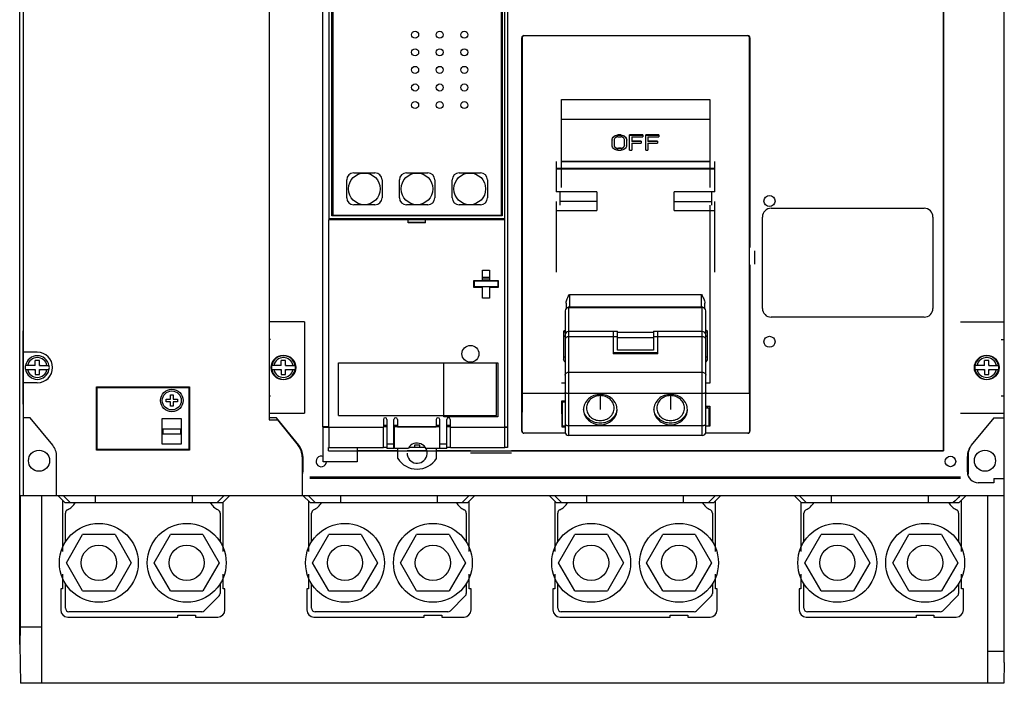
# Model space of a CAD drawing. Header units: millimetres. Extents: x 39 to 319, y 82 to 408.
# Tile 1 of 2: x 39 to 319, y 82 to 270. Entities that reach past the tile are written whole.
import ezdxf

# ---------------------------------------------------------------- set-up
doc = ezdxf.new("R2010")
doc.units = ezdxf.units.MM
doc.header["$LTSCALE"] = 32.137806
doc.layers.get('0').update_dxf_attribs({"linetype": 'CONTINUOUS'})
doc.layers.add('INTFCLR_60015', color=7, linetype='CONTINUOUS')

msp = doc.modelspace()

# ---------------------------------------------------------------- linework, layer by layer
at = {"color": 7, "linetype": 'Continuous'}
for p, q in [((318.83, 87.64), (318.83, 402.36)), ((38.83, 92.78), (38.83, 397.23)), ((301.49, 147.83), (301.49, 342.72)), ((301.55, 342.77), (301.55, 147.78)), ((109.73, 333.37), (109.73, 156.57)), ((39.93, 157.22), (39.93, 332.72)), ((125.03, 154.59), (125.03, 331.59)), ((176.83, 154.59), (176.83, 331.59)), ((126.83, 213.4), (126.83, 324.8)), ((177.56, 324.8), (177.56, 148.77)), ((127.63, 214.6), (127.63, 321.7)), ((127.83, 321.5), (127.83, 214.8)), ((175.83, 214.8), (175.83, 321.5)), ((176.03, 321.7), (176.03, 214.6)), ((181.61, 153.39), (181.61, 265.18)), ((181.69, 265.18), (181.61, 265.18)), ((181.69, 265.18), (181.69, 164.07)), ((182.21, 265.78), (182.21, 265.69)), ((182.21, 265.78), (245.9, 265.78)), ((245.9, 265.69), (182.21, 265.69)), ((245.9, 265.69), (245.9, 265.78)), ((246.5, 265.18), (246.41, 265.18)), ((246.41, 164.07), (246.41, 265.18)), ((246.5, 265.18), (246.5, 205.57)), ((192.95, 222.61), (192.95, 247.64)), ((192.95, 247.64), (235.12, 247.64)), ((235.12, 247.64), (235.12, 222.61)), ((192.95, 242.07), (235.12, 242.07)), ((207.27, 234.63), (207.27, 236.04)), ((207.9, 236.11), (207.9, 234.7)), ((209.77, 237.56), (208.94, 237.56)), ((208.94, 237.56), (208.94, 237.45)), ((209.77, 237.45), (208.94, 237.45)), ((208.94, 237.02), (209.77, 237.02)), ((209.77, 237.45), (209.77, 237.56)), ((210.82, 234.7), (210.82, 236.1)), ((211.44, 234.68), (211.44, 236.11)), ((216.02, 237.56), (212.27, 237.56)), ((212.27, 233.2), (212.27, 237.56)), ((216.02, 237.45), (212.27, 237.45)), ((212.89, 237.02), (216.02, 237.02)), ((212.89, 237.02), (212.89, 235.71)), ((215.6, 235.83), (212.89, 235.83)), ((215.6, 235.71), (212.89, 235.71)), ((212.89, 235.27), (215.6, 235.27)), ((212.89, 235.27), (212.89, 233.2)), ((215.6, 235.83), (215.6, 235.27)), ((216.02, 237.56), (216.02, 237.02)), ((220.6, 237.56), (216.85, 237.56)), ((216.85, 233.2), (216.85, 237.56)), ((220.6, 237.45), (216.85, 237.45)), ((217.47, 237.02), (220.6, 237.02)), ((217.47, 237.02), (217.47, 235.71)), ((220.18, 235.83), (217.47, 235.83)), ((220.18, 235.71), (217.47, 235.71)), ((217.47, 235.27), (220.18, 235.27)), ((217.47, 235.27), (217.47, 233.2)), ((220.18, 235.83), (220.18, 235.27)), ((220.6, 237.56), (220.6, 237.02)), ((208.94, 233.2), (209.77, 233.2)), ((209.91, 233.77), (209.08, 233.77)), ((209.08, 233.77), (209.08, 233.69)), ((209.91, 233.69), (209.08, 233.69)), ((209.91, 233.69), (209.91, 233.77)), ((211.44, 234.7), (211.44, 234.68)), ((212.27, 233.2), (212.89, 233.2)), ((216.85, 233.2), (217.47, 233.2)), ((191.36, 230.01), (191.36, 221.44)), ((235.12, 230.04), (192.95, 230.04)), ((192.95, 230.01), (235.12, 230.01)), ((236.51, 221.44), (236.51, 230.01)), ((191.36, 228.12), (236.51, 228.12)), ((191.36, 227.96), (236.51, 227.96)), ((131.81, 219.7), (131.81, 224.8)), ((133.81, 226.8), (139.86, 226.8)), ((141.86, 224.8), (141.86, 219.7)), ((146.81, 219.7), (146.81, 224.8)), ((148.81, 226.8), (154.86, 226.8)), ((156.86, 224.8), (156.86, 219.7)), ((161.81, 219.7), (161.81, 224.8)), ((163.81, 226.8), (169.86, 226.8)), ((171.86, 224.8), (171.86, 219.7)), ((202.94, 221.44), (191.36, 221.44)), ((192.54, 217.57), (192.54, 221.44)), ((202.94, 221.44), (202.94, 216.13)), ((236.51, 221.44), (224.94, 221.44)), ((224.94, 216.13), (224.94, 221.44)), ((235.53, 221.44), (235.53, 217.57)), ((191.36, 218.67), (191.36, 198.59)), ((202.94, 218.67), (192.54, 218.67)), ((224.94, 218.67), (235.53, 218.67)), ((236.51, 198.59), (236.51, 218.67)), ((139.86, 217.7), (133.81, 217.7)), ((154.86, 217.7), (148.81, 217.7)), ((169.86, 217.7), (163.81, 217.7)), ((191.36, 216.13), (202.94, 216.13)), ((224.94, 216.13), (236.51, 216.13)), ((235.12, 217.57), (235.12, 166.98)), ((252.55, 216.74), (296.05, 216.74)), ((126.76, 154.5), (126.76, 213.4)), ((149.26, 213.4), (126.76, 213.4)), ((176.83, 213.7), (126.83, 213.7)), ((176.03, 214.6), (127.63, 214.6)), ((127.83, 214.8), (175.83, 214.8)), ((149.25, 213.4), (149.25, 213.5)), ((149.25, 213.5), (154.25, 213.5)), ((149.26, 212.6), (149.26, 213.4)), ((154.25, 213.5), (154.25, 213.4)), ((176.76, 213.4), (154.26, 213.4)), ((154.26, 212.6), (154.26, 213.4)), ((176.76, 154.5), (176.76, 213.4)), ((250.05, 188.28), (250.05, 214.24)), ((298.55, 214.24), (298.55, 188.28)), ((154.25, 212.7), (149.25, 212.7)), ((154.26, 212.6), (149.26, 212.6)), ((176.76, 212.28), (176.83, 212.28)), ((176.76, 212.07), (176.83, 212.07)), ((247.9, 200.89), (247.9, 204.64)), ((170.41, 199.18), (172.41, 199.18)), ((170.41, 196.18), (170.41, 199.18)), ((172.41, 199.18), (172.41, 196.18)), ((246.5, 200.69), (246.5, 153.39)), ((167.96, 196.18), (170.41, 196.18)), ((167.96, 194.18), (167.96, 196.18)), ((167.98, 196.18), (167.98, 194.62)), ((168.18, 196.13), (174.78, 196.13)), ((168.18, 194.43), (168.18, 196.13)), ((172.41, 197.04), (170.41, 197.04)), ((172.41, 196.82), (170.41, 196.82)), ((172.41, 196.32), (170.41, 196.32)), ((172.41, 196.18), (174.86, 196.18)), ((174.78, 196.13), (174.78, 194.43)), ((174.86, 196.18), (174.86, 194.18)), ((170.41, 194.18), (167.96, 194.18)), ((174.86, 194.43), (167.98, 194.43)), ((170.41, 191.18), (170.41, 194.18)), ((174.86, 194.18), (172.41, 194.18)), ((172.41, 194.18), (172.41, 191.18)), ((176.83, 194.62), (176.76, 194.62)), ((176.83, 194.43), (176.76, 194.43)), ((172.41, 191.18), (170.41, 191.18)), ((195.19, 192.19), (232.69, 192.19)), ((195.19, 192.19), (195.19, 188.49)), ((232.69, 188.49), (232.69, 192.19)), ((194.19, 189.75), (194.19, 188.17)), ((194.94, 188.49), (232.94, 188.49)), ((194.94, 188.49), (194.94, 152.14)), ((232.69, 188.65), (195.19, 188.65)), ((232.94, 152.14), (232.94, 188.49)), ((233.69, 188.17), (233.69, 189.75)), ((193.94, 187.59), (193.94, 153.14)), ((233.94, 153.14), (233.94, 187.59)), ((296.05, 185.78), (252.55, 185.78)), ((39.83, 179.46), (39.93, 184.46)), ((119.83, 184.47), (109.73, 184.47)), ((119.83, 184.47), (119.83, 158.47)), ((306.33, 184.47), (318.83, 184.47)), ((39.83, 163.46), (39.83, 179.46)), ((39.93, 179.46), (39.83, 179.46)), ((110.15, 179.47), (109.73, 179.47)), ((193.44, 181.85), (193.44, 173.69)), ((207.59, 181.72), (194.94, 181.72)), ((207.59, 180.22), (194.94, 180.22)), ((207.59, 181.83), (208.83, 181.83)), ((207.59, 181.83), (207.59, 175.35)), ((208.83, 180.2), (207.59, 180.2)), ((208.83, 176.38), (208.83, 181.83)), ((208.83, 181.51), (219.04, 181.51)), ((219.04, 179.87), (208.83, 179.87)), ((219.04, 181.83), (220.29, 181.83)), ((219.04, 181.83), (219.04, 176.38)), ((220.29, 180.2), (219.04, 180.2)), ((220.29, 175.35), (220.29, 181.83)), ((232.94, 181.72), (220.29, 181.72)), ((232.94, 180.22), (220.29, 180.22)), ((234.44, 173.69), (234.44, 181.85)), ((317.95, 179.47), (318.83, 179.47)), ((43.83, 175.82), (39.93, 175.82)), ((220.29, 175.62), (207.59, 175.62)), ((220.29, 175.35), (207.59, 175.35)), ((219.04, 176.38), (208.83, 176.38)), ((43.23, 172.07), (40.45, 172.07)), ((40.45, 170.87), (43.23, 170.87)), ((43.23, 172.07), (43.23, 173.48)), ((44.43, 173.48), (43.23, 173.48)), ((43.23, 170.87), (43.23, 169.47)), ((44.43, 172.07), (44.43, 173.48)), ((44.43, 172.07), (47.21, 172.07)), ((44.43, 169.47), (44.43, 170.87)), ((44.43, 170.87), (47.21, 170.87)), ((113.23, 172.07), (110.45, 172.07)), ((110.45, 170.87), (113.23, 170.87)), ((114.43, 173.48), (113.23, 173.48)), ((113.23, 172.07), (113.23, 173.48)), ((113.23, 170.87), (113.23, 169.47)), ((114.43, 172.07), (114.43, 173.48)), ((114.43, 172.07), (117.21, 172.07)), ((114.43, 170.87), (117.21, 170.87)), ((114.43, 169.47), (114.43, 170.87)), ((129.46, 172.8), (174.76, 172.8)), ((129.46, 157.8), (129.46, 172.8)), ((159.46, 157.5), (159.46, 172.8)), ((174.46, 157.8), (174.46, 172.8)), ((174.76, 172.8), (174.76, 157.5)), ((313.23, 172.07), (310.45, 172.07)), ((310.45, 170.87), (313.23, 170.87)), ((314.43, 173.48), (313.23, 173.48)), ((313.23, 172.07), (313.23, 173.48)), ((313.23, 170.87), (313.23, 169.47)), ((314.43, 172.07), (314.43, 173.48)), ((314.43, 172.07), (317.21, 172.07)), ((314.43, 170.87), (317.21, 170.87)), ((314.43, 169.47), (314.43, 170.87)), ((43.23, 169.47), (44.43, 169.47)), ((113.23, 169.47), (114.43, 169.47)), ((194.94, 170.13), (232.94, 170.13)), ((313.23, 169.47), (314.43, 169.47)), ((43.83, 167.12), (39.93, 167.12)), ((60.68, 147.97), (60.68, 165.97)), ((60.68, 165.97), (87.08, 165.97)), ((60.68, 165.82), (86.88, 165.82)), ((60.78, 165.82), (60.78, 148.22)), ((84.08, 165.82), (84.08, 165.97)), ((86.88, 165.82), (86.88, 148.22)), ((87.08, 165.97), (87.08, 147.97)), ((193.94, 166.98), (192.95, 166.98)), ((235.12, 166.98), (233.94, 166.98)), ((39.93, 158.46), (39.83, 163.46)), ((39.93, 163.46), (39.83, 163.46)), ((80.48, 161.72), (80.48, 162.52)), ((80.48, 162.52), (81.68, 162.52)), ((81.68, 162.52), (81.68, 163.72)), ((81.68, 163.72), (82.48, 163.72)), ((82.48, 163.72), (82.48, 162.52)), ((82.48, 162.52), (83.68, 162.52)), ((83.68, 162.52), (83.68, 161.72)), ((87.08, 162.97), (86.88, 162.97)), ((109.73, 163.47), (110.15, 163.47)), ((181.68, 164.05), (181.67, 153.39)), ((181.68, 164.05), (181.69, 164.07)), ((193.94, 164.07), (181.69, 164.07)), ((232.94, 164.05), (194.94, 164.05)), ((246.41, 164.07), (233.94, 164.07)), ((246.43, 153.39), (246.42, 164.05)), ((317.95, 163.47), (318.83, 163.47)), ((81.68, 161.72), (80.48, 161.72)), ((81.68, 160.52), (81.68, 161.72)), ((82.48, 160.52), (81.68, 160.52)), ((82.48, 161.72), (82.48, 160.52)), ((83.68, 161.72), (82.48, 161.72)), ((193.04, 162), (193.94, 162)), ((193.05, 154.55), (193.04, 162)), ((193.19, 154.82), (193.18, 161.74)), ((193.18, 161.73), (193.94, 161.73)), ((233.94, 160.45), (235.05, 160.45)), ((233.94, 160.03), (234.9, 160.03)), ((234.44, 160.03), (234.44, 160.45)), ((234.9, 154.83), (234.9, 160.03)), ((235.05, 160.45), (235.05, 154.79)), ((39.93, 135.07), (39.93, 157.22)), ((41.83, 157.22), (39.93, 157.22)), ((48.21, 149.37), (41.83, 157.22)), ((79.38, 149.65), (79.38, 156.98)), ((79.38, 156.98), (84.78, 156.98)), ((84.78, 156.98), (84.78, 149.65)), ((109.73, 158.47), (119.83, 158.47)), ((111.83, 157.22), (109.73, 157.22)), ((118.21, 149.37), (111.83, 157.22)), ((129.46, 157.8), (174.46, 157.8)), ((174.76, 157.5), (159.46, 157.5)), ((306.33, 158.47), (318.83, 158.47)), ((315.83, 157.22), (309.45, 149.37)), ((315.83, 157.22), (318.83, 157.22)), ((79.58, 152.57), (79.58, 154.07)), ((79.58, 154.07), (84.58, 154.07)), ((84.58, 154.07), (84.58, 152.57)), ((109.73, 156.57), (112.1, 156.57)), ((112.1, 156.57), (118.01, 149.27)), ((126.76, 154.59), (125.03, 154.59)), ((125.13, 154.48), (142.33, 154.48)), ((125.13, 144.68), (125.13, 154.48)), ((126.56, 154.48), (126.56, 154.59)), ((126.83, 154.5), (126.76, 154.5)), ((126.83, 148.68), (126.83, 154.48)), ((142.26, 156.7), (142.26, 154.5)), ((142.26, 155.1), (143.26, 155.1)), ((143.26, 154.59), (142.26, 154.59)), ((142.33, 148.68), (142.33, 154.48)), ((143.26, 156.7), (143.26, 148.5)), ((145.26, 148.5), (145.26, 156.7)), ((145.26, 155.1), (146.26, 155.1)), ((145.41, 154.59), (145.26, 154.59)), ((158.26, 154.6), (145.41, 154.6)), ((145.41, 148.59), (145.41, 154.6)), ((146.26, 156.7), (146.26, 154.5)), ((157.26, 154.5), (146.26, 154.5)), ((157.26, 156.7), (157.26, 154.5)), ((157.26, 155.1), (158.26, 155.1)), ((158.26, 148.5), (158.26, 156.7)), ((160.26, 148.5), (160.26, 156.7)), ((160.26, 155.1), (161.26, 155.1)), ((161.26, 154.59), (160.26, 154.59)), ((161.26, 156.7), (161.26, 154.5)), ((161.33, 154.5), (161.26, 154.5)), ((161.33, 154.48), (177.56, 154.48)), ((161.33, 148.68), (161.33, 154.48)), ((176.76, 155.1), (176.83, 155.1)), ((176.76, 154.59), (177.56, 154.59)), ((176.83, 148.68), (176.83, 154.48)), ((193.18, 155.82), (193.04, 155.82)), ((193.94, 154.55), (193.05, 154.55)), ((193.94, 154.82), (193.19, 154.82)), ((194.94, 154.99), (232.94, 154.99)), ((234.9, 154.83), (233.94, 154.83)), ((235.05, 154.79), (233.94, 154.79)), ((235.05, 155.82), (234.9, 155.82)), ((79.58, 153.98), (79.38, 153.98)), ((79.38, 152.65), (79.58, 152.65)), ((84.58, 152.57), (79.58, 152.57)), ((84.78, 153.98), (84.58, 153.98)), ((84.58, 152.65), (84.78, 152.65)), ((181.61, 153.39), (181.67, 153.39)), ((194.03, 152.85), (182.21, 152.85)), ((182.21, 152.85), (182.21, 152.79)), ((194.05, 152.79), (182.21, 152.79)), ((232.94, 152.14), (194.94, 152.14)), ((245.9, 152.79), (233.82, 152.79)), ((245.9, 152.85), (233.94, 152.85)), ((245.9, 152.79), (245.9, 152.85)), ((246.43, 153.39), (246.5, 153.39)), ((84.78, 149.65), (79.38, 149.65)), ((86.88, 150.97), (87.08, 150.97)), ((126.83, 148.77), (126.61, 148.77)), ((126.61, 147.83), (126.61, 148.77)), ((142.33, 148.68), (126.83, 148.68)), ((134.83, 148.68), (134.83, 144.68)), ((143.26, 148.77), (142.33, 148.77)), ((143.26, 149.75), (145.26, 149.75)), ((145.26, 148.5), (143.26, 148.5)), ((145.41, 148.77), (145.26, 148.77)), ((145.41, 148.59), (149.37, 148.59)), ((146.33, 145.63), (146.33, 148.59)), ((154.13, 148.77), (149.52, 148.77)), ((152.58, 149.44), (151.08, 149.44)), ((151.08, 149.44), (151.08, 148.77)), ((152.58, 148.77), (152.58, 149.44)), ((154.28, 148.59), (158.26, 148.59)), ((157.33, 145.63), (157.33, 148.59)), ((158.26, 149.75), (160.26, 149.75)), ((160.26, 148.5), (158.26, 148.5)), ((161.33, 148.77), (160.26, 148.77)), ((176.83, 148.68), (161.33, 148.68)), ((177.56, 148.77), (176.83, 148.77)), ((49.33, 135.07), (49.33, 146.22)), ((86.88, 148.22), (60.68, 148.22)), ((87.08, 147.97), (60.68, 147.97)), ((84.08, 147.97), (84.08, 148.22)), ((119.13, 146.12), (119.13, 135.07)), ((119.33, 146.22), (119.33, 141.82)), ((126.61, 147.83), (301.49, 147.83)), ((146.33, 147.78), (134.83, 147.78)), ((154.59, 147.78), (149.06, 147.78)), ((167.04, 147.78), (157.33, 147.78)), ((178.64, 147.18), (167.04, 147.18)), ((301.55, 147.78), (178.64, 147.78)), ((301.49, 147.83), (301.55, 147.78)), ((308.33, 141.82), (308.33, 146.22)), ((308.55, 146.53), (308.55, 141.15)), ((134.83, 144.68), (125.13, 144.68)), ((306.33, 140.29), (121.33, 140.29)), ((306.33, 139.98), (121.33, 139.98)), ((315.82, 138.72), (311.43, 138.72)), ((315.82, 139.97), (318.83, 139.97)), ((315.82, 139.97), (315.82, 138.72)), ((38.92, 135.07), (38.92, 97.74)), ((38.92, 135.07), (318.83, 135.07)), ((45.13, 81.74), (45.13, 135.07)), ((49.69, 135.07), (51.69, 133.07)), ((53.19, 133.07), (51.2, 135.07)), ((60.32, 135.07), (60.32, 133.07)), ((87.94, 133.07), (87.94, 135.07)), ((95, 133.07), (96.99, 135.07)), ((98.57, 135.07), (96.57, 133.07)), ((119.39, 135.07), (121.39, 133.07)), ((122.89, 133.07), (120.89, 135.07)), ((130.02, 135.07), (130.02, 133.07)), ((157.64, 133.07), (157.64, 135.07)), ((164.7, 133.07), (166.69, 135.07)), ((168.27, 135.07), (166.27, 133.07)), ((189.39, 135.07), (191.39, 133.07)), ((192.9, 133.07), (190.9, 135.07)), ((200.02, 135.07), (200.02, 133.07)), ((227.64, 133.07), (227.64, 135.07)), ((234.7, 133.07), (236.7, 135.07)), ((238.26, 135.07), (236.26, 133.07)), ((259.09, 135.07), (261.09, 133.07)), ((262.51, 133.07), (260.52, 135.07)), ((269.63, 135.07), (269.63, 133.07)), ((297.25, 133.07), (297.25, 135.07)), ((307.97, 135.07), (305.97, 133.07)), ((314.13, 81.74), (314.13, 135.07)), ((50.98, 133.78), (50.98, 119.18)), ((51.69, 133.07), (96.57, 133.07)), ((96.68, 119.18), (96.68, 133.18)), ((120.98, 133.48), (120.98, 119.18)), ((121.39, 133.07), (166.27, 133.07)), ((166.68, 119.18), (166.68, 133.48)), ((190.98, 133.48), (190.98, 119.18)), ((191.39, 133.07), (236.26, 133.07)), ((236.68, 119.18), (236.68, 133.48)), ((260.98, 133.18), (260.98, 119.18)), ((261.09, 133.07), (305.97, 133.07)), ((306.68, 119.18), (306.68, 133.78)), ((51.83, 121.93), (51.83, 130.11)), ((95.83, 130.11), (95.83, 121.93)), ((121.83, 121.93), (121.83, 130.11)), ((165.83, 130.11), (165.83, 121.93)), ((191.83, 121.93), (191.83, 130.11)), ((235.83, 130.11), (235.83, 121.93)), ((261.83, 121.93), (261.83, 130.11)), ((305.83, 130.11), (305.83, 121.93)), ((52.09, 115.98), (56.71, 123.98)), ((65.95, 123.98), (56.71, 123.98)), ((65.95, 123.98), (70.57, 115.98)), ((77.09, 115.98), (81.71, 123.98)), ((90.95, 123.98), (81.71, 123.98)), ((90.95, 123.98), (95.57, 115.98)), ((122.09, 115.98), (126.71, 123.98)), ((135.95, 123.98), (126.71, 123.98)), ((135.95, 123.98), (140.57, 115.98)), ((147.09, 115.98), (151.71, 123.98)), ((160.95, 123.98), (151.71, 123.98)), ((160.95, 123.98), (165.57, 115.98)), ((192.09, 115.98), (196.71, 123.98)), ((205.95, 123.98), (196.71, 123.98)), ((205.95, 123.98), (210.57, 115.98)), ((217.09, 115.98), (221.71, 123.98)), ((230.95, 123.98), (221.71, 123.98)), ((230.95, 123.98), (235.57, 115.98)), ((262.09, 115.98), (266.71, 123.98)), ((275.95, 123.98), (266.71, 123.98)), ((275.95, 123.98), (280.57, 115.98)), ((287.1, 115.98), (291.71, 123.98)), ((300.95, 123.98), (291.71, 123.98)), ((300.95, 123.98), (305.57, 115.98)), ((56.71, 107.98), (52.09, 115.98)), ((70.57, 115.98), (65.95, 107.98)), ((81.71, 107.98), (77.09, 115.98)), ((95.57, 115.98), (90.95, 107.98)), ((126.71, 107.98), (122.09, 115.98)), ((140.57, 115.98), (135.95, 107.98)), ((151.71, 107.98), (147.09, 115.98)), ((165.57, 115.98), (160.95, 107.98)), ((196.71, 107.98), (192.09, 115.98)), ((210.57, 115.98), (205.95, 107.98)), ((221.71, 107.98), (217.09, 115.98)), ((235.57, 115.98), (230.95, 107.98)), ((266.71, 107.98), (262.09, 115.98)), ((280.57, 115.98), (275.95, 107.98)), ((291.71, 107.98), (287.1, 115.98)), ((305.57, 115.98), (300.95, 107.98)), ((50.98, 112.77), (50.98, 108.57)), ((96.68, 108.57), (96.68, 112.77)), ((120.98, 112.77), (120.98, 108.57)), ((166.68, 108.57), (166.68, 112.77)), ((190.98, 112.77), (190.98, 108.57)), ((236.68, 108.57), (236.68, 112.77)), ((260.98, 112.77), (260.98, 108.57)), ((306.68, 108.57), (306.68, 112.77)), ((51.83, 103.07), (51.83, 110.03)), ((95.83, 110.03), (95.83, 107.28)), ((121.83, 103.07), (121.83, 110.03)), ((165.83, 110.03), (165.83, 107.28)), ((191.83, 103.07), (191.83, 110.03)), ((235.83, 110.03), (235.83, 107.28)), ((261.83, 103.07), (261.83, 110.03)), ((305.83, 110.03), (305.83, 107.28)), ((50.48, 108.57), (50.48, 102.57)), ((50.98, 108.57), (50.48, 108.57)), ((56.71, 107.98), (65.95, 107.98)), ((81.71, 107.98), (90.95, 107.98)), ((95.54, 106.57), (91.33, 102.36)), ((97.18, 108.57), (96.68, 108.57)), ((97.18, 102.57), (97.18, 108.57)), ((120.98, 108.57), (120.48, 108.57)), ((120.48, 108.57), (120.48, 102.57)), ((126.71, 107.98), (135.95, 107.98)), ((151.71, 107.98), (160.95, 107.98)), ((165.54, 106.57), (161.33, 102.36)), ((167.18, 108.57), (166.68, 108.57)), ((167.18, 102.57), (167.18, 108.57)), ((190.98, 108.57), (190.48, 108.57)), ((190.48, 108.57), (190.48, 102.57)), ((196.71, 107.98), (205.95, 107.98)), ((221.71, 107.98), (230.95, 107.98)), ((235.54, 106.57), (231.33, 102.36)), ((237.18, 108.57), (236.68, 108.57)), ((237.18, 102.57), (237.18, 108.57)), ((260.98, 108.57), (260.48, 108.57)), ((260.48, 108.57), (260.48, 102.57)), ((266.71, 107.98), (275.95, 107.98)), ((291.71, 107.98), (300.95, 107.98)), ((305.54, 106.57), (301.33, 102.36)), ((307.18, 108.57), (306.68, 108.57)), ((307.18, 102.57), (307.18, 108.57)), ((90.62, 102.07), (52.83, 102.07)), ((83.83, 101.07), (88.83, 101.07)), ((83.83, 100.57), (83.83, 101.07)), ((88.83, 101.07), (88.83, 100.57)), ((160.62, 102.07), (122.83, 102.07)), ((153.83, 101.07), (158.83, 101.07)), ((153.83, 100.57), (153.83, 101.07)), ((158.83, 101.07), (158.83, 100.57)), ((230.62, 102.07), (192.83, 102.07)), ((223.83, 101.07), (228.83, 101.07)), ((223.83, 100.57), (223.83, 101.07)), ((228.83, 101.07), (228.83, 100.57)), ((300.62, 102.07), (262.83, 102.07)), ((293.83, 101.07), (298.83, 101.07)), ((293.83, 100.57), (293.83, 101.07)), ((298.83, 101.07), (298.83, 100.57)), ((52.48, 100.57), (83.83, 100.57)), ((88.83, 100.57), (95.18, 100.57)), ((122.48, 100.57), (153.83, 100.57)), ((158.83, 100.57), (165.18, 100.57)), ((192.48, 100.57), (223.83, 100.57)), ((228.83, 100.57), (235.18, 100.57)), ((262.48, 100.57), (293.83, 100.57)), ((298.83, 100.57), (305.18, 100.57)), ((38.92, 97.74), (38.83, 92.78)), ((38.92, 97.74), (45.13, 97.74)), ((38.83, 92.78), (39.01, 81.74)), ((318.83, 90.74), (314.13, 90.74)), ((318.83, 87.64), (318.65, 81.74)), ((318.65, 81.74), (39.01, 81.74))]:
    msp.add_line(p, q, dxfattribs=at)
for centre, radius in [((151.28, 266.05), 1), ((158.28, 266.05), 1), ((165.28, 266.05), 1), ((151.28, 261.05), 1), ((158.28, 261.05), 1), ((165.28, 261.05), 1), ((151.28, 256.05), 1), ((158.28, 256.05), 1), ((165.28, 256.05), 1), ((151.28, 251.05), 1), ((158.28, 251.05), 1), ((165.28, 251.05), 1), ((151.28, 246.05), 1), ((158.28, 246.05), 1), ((165.28, 246.05), 1), ((136.83, 222.25), 4.5), ((151.83, 222.25), 4.5), ((166.83, 222.25), 4.5), ((252.05, 218.78), 1.57), ((252.05, 178.78), 1.57), ((167, 175.37), 2.4), ((113.83, 171.47), 3.51), ((313.83, 171.47), 3.51), ((82.08, 162.12), 3.2), ((82.08, 162.12), 2.7), ((44.33, 144.98), 3), ((303.5, 144.78), 1.5), ((313.33, 144.98), 3), ((61.33, 115.98), 11.21), ((86.33, 115.98), 11.21), ((131.33, 115.98), 11.21), ((156.33, 115.98), 11.21), ((201.33, 115.98), 11.21), ((226.33, 115.98), 11.21), ((271.33, 115.98), 11.21), ((296.33, 115.98), 11.21), ((61.33, 115.98), 5), ((86.33, 115.98), 5), ((131.33, 115.98), 5), ((156.33, 115.98), 5), ((201.33, 115.98), 5), ((226.33, 115.98), 5), ((271.33, 115.98), 5), ((296.33, 115.98), 5)]:
    msp.add_circle(centre, radius, dxfattribs=at)
for centre, radius, start, end in [((182.21, 265.18), 0.6, 90, 180), ((182.21, 265.18), 0.513, 90, 180), ((245.9, 265.18), 0.6, 0, 90), ((245.9, 265.18), 0.513, 0, 90), ((208.52, 236.13), 1.25, 179.9993, 184.4046), ((208.94, 235.53), 1.92, 90.0041, 93.243), ((209.74, 235.5), 1.95, 85.4167, 89.1118), ((210.15, 234.68), 1.28, 356.426, 359.9943), ((133.81, 224.8), 2, 90, 180), ((139.86, 224.8), 2, 0, 90), ((148.81, 224.8), 2, 90, 180), ((154.86, 224.8), 2, 0, 90), ((163.81, 224.8), 2, 90, 180), ((169.86, 224.8), 2, 0, 90), ((133.81, 219.7), 2, 180, 270), ((139.86, 219.7), 2, 270, 360), ((148.81, 219.7), 2, 180, 270), ((154.86, 219.7), 2, 270, 360), ((163.81, 219.7), 2, 180, 270), ((169.86, 219.7), 2, 270, 360), ((252.55, 214.24), 2.5, 90, 180), ((296.05, 214.24), 2.5, 0, 90), ((196.12, 189.75), 1.94, 179.1131, 180.0058), ((195.12, 187.66), 0.975, 122.6605, 134.003), ((195.19, 187.52), 1.13, 90.0121, 104.6736), ((232.69, 187.52), 1.13, 75.3264, 89.9879), ((232.75, 187.66), 0.975, 45.9971, 57.3395), ((252.55, 188.28), 2.5, 180, 270), ((296.05, 188.28), 2.5, 270, 360), ((193.16, 150.38), 31.12, 88.5713, 89.496), ((194.94, 180.72), 1, 90, 180), ((232.94, 180.72), 1, 0, 90), ((234.69, 151.53), 29.97, 90.4864, 91.4466), ((235.08, 181.28), 1.35, 211.9778, 214.9263), ((43.83, 171.47), 3.36, 10.274, 169.726), ((43.83, 171.47), 2.82, 12.2675, 167.7325), ((43.83, 171.47), 4.35, 270, 90), ((113.83, 171.47), 3.36, 10.274, 169.726), ((113.83, 171.47), 2.82, 12.2675, 167.7325), ((313.83, 171.47), 3.36, 10.274, 169.726), ((313.83, 171.47), 2.82, 12.2675, 167.7325), ((43.83, 171.47), 3.43, 169.9265, 190.0735), ((43.83, 171.47), 3.36, 190.274, 349.726), ((43.83, 171.47), 2.82, 192.2675, 347.7325), ((43.83, 171.47), 1, 126.8699, 143.1301), ((43.83, 171.47), 1, 216.8699, 233.1301), ((43.83, 171.47), 1, 36.8699, 53.1301), ((43.83, 171.47), 1, 306.8699, 323.1301), ((43.83, 171.47), 3.43, 349.9265, 10.0735), ((113.83, 171.47), 3.43, 169.9265, 190.0735), ((113.83, 171.47), 3.36, 190.274, 349.726), ((113.83, 171.47), 2.82, 192.2675, 347.7325), ((113.83, 171.47), 1, 126.8699, 143.1301), ((113.83, 171.47), 1, 216.8699, 233.1301), ((113.83, 171.47), 1, 36.8699, 53.1301), ((113.83, 171.47), 1, 306.8699, 323.1301), ((113.83, 171.47), 3.43, 349.9265, 10.0735), ((196.62, 175.6), 3.72, 221.6855, 222.4121), ((196.79, 175.76), 3.95, 222.4167, 223.5559), ((230.89, 175.94), 4.21, 316.3605, 317.4453), ((313.83, 171.47), 3.43, 169.9265, 190.0735), ((313.83, 171.47), 3.36, 190.274, 349.726), ((313.83, 171.47), 2.82, 192.2675, 347.7325), ((313.83, 171.47), 1, 126.8699, 143.1301), ((313.83, 171.47), 1, 216.8699, 233.1301), ((313.83, 171.47), 1, 36.8699, 53.1301), ((313.83, 171.47), 1, 306.8699, 323.1301), ((313.83, 171.47), 3.43, 349.9265, 10.0735), ((142.76, 156.7), 0.5, 0, 180), ((145.76, 156.7), 0.5, 0, 180), ((157.76, 156.7), 0.5, 0, 180), ((160.76, 156.7), 0.5, 0, 180), ((182.21, 153.39), 0.6, 180, 270), ((194.94, 153.14), 1, 180, 270), ((232.94, 153.14), 1, 270, 360), ((245.9, 153.39), 0.6, 270, 360), ((44.33, 146.22), 5, 0, 39.1152), ((114.13, 146.12), 5, 0, 39.0074), ((114.33, 146.22), 5, 0, 39.1152), ((151.83, 147.14), 2.85, 180, 149.4179), ((313.33, 146.22), 5, 140.8848, 180), ((313.55, 146.53), 5, 153.9225, 180), ((124.6, 144.78), 1.5, 67.1908, 355.5433), ((151.83, 149.09), 6.5, 212.1615, 327.8385), ((116.23, 141.82), 3.1, 349.7342, 360), ((311.43, 141.82), 3.1, 180, 270), ((50.33, 135.57), 5, 294.5941, 329.4774), ((97.33, 135.57), 5, 210.5226, 245.4059), ((120.33, 135.57), 5, 294.5941, 329.4774), ((167.33, 135.57), 5, 210.5226, 245.4059), ((190.33, 135.57), 5, 294.5941, 329.4774), ((237.33, 135.57), 5, 210.5226, 245.4059), ((260.33, 135.57), 5, 294.5941, 329.4774), ((307.33, 135.57), 5, 210.5226, 245.4059), ((52.83, 130.11), 1, 114.8346, 180), ((94.83, 130.11), 1, 0, 65.1654), ((122.83, 130.11), 1, 114.8346, 180), ((164.83, 130.11), 1, 0, 65.1654), ((192.83, 130.11), 1, 114.8346, 180), ((234.83, 130.11), 1, 0, 65.1654), ((262.83, 130.11), 1, 114.8346, 180), ((304.83, 130.11), 1, 0, 65.1654), ((94.83, 107.28), 1, 315.2349, 360), ((164.83, 107.28), 1, 315.2349, 360), ((234.83, 107.28), 1, 315.2349, 360), ((304.83, 107.28), 1, 315.2349, 360), ((52.48, 102.57), 2, 180, 270), ((52.83, 103.07), 1, 180, 270), ((90.62, 103.07), 1, 270, 315.2349), ((95.18, 102.57), 2, 270, 360), ((122.48, 102.57), 2, 180, 270), ((122.83, 103.07), 1, 180, 270), ((160.62, 103.07), 1, 270, 315.2349), ((165.18, 102.57), 2, 270, 360), ((192.48, 102.57), 2, 180, 270), ((192.83, 103.07), 1, 180, 270), ((230.62, 103.07), 1, 270, 315.2349), ((235.18, 102.57), 2, 270, 360), ((262.48, 102.57), 2, 180, 270), ((262.83, 103.07), 1, 180, 270), ((300.62, 103.07), 1, 270, 315.2349), ((305.18, 102.57), 2, 270, 360)]:
    msp.add_arc(centre, radius, start, end, dxfattribs=at)
for centre, major_axis, ratio, start_param, end_param in [((194.94, 187.59), (1, 0), 0.904181, 1.570796, 3.141593), ((232.94, 187.59), (1, 0), 0.904181, 0, 1.570796), ((182.21, 153.39), (0, 0.533), 1, 1.570186, 3.141593), ((245.9, 153.39), (0, 0.533), 1, -3.141593, -1.570186)]:
    msp.add_ellipse(centre, major_axis=major_axis, ratio=ratio, start_param=start_param, end_param=end_param, dxfattribs=at)
for points, knots in [([(207.27, 236.13), (207.27, 236.32), (207.36, 236.71), (207.74, 237.18), (208.29, 237.49), (208.72, 237.56), (208.94, 237.56)], [0, 0, 0, 0, 0.233058, 0.475637, 0.732673, 1, 1, 1, 1]), ([(207.27, 236.12), (207.29, 236.29), (207.39, 236.64), (207.75, 237.06), (208.25, 237.35), (208.63, 237.43), (208.83, 237.45)], [0, 0, 0, 0, 0.23373, 0.477506, 0.734059, 1, 1, 1, 1]), ([(208.94, 237.02), (208.81, 237.02), (208.54, 236.97), (208.19, 236.77), (207.95, 236.47), (207.9, 236.23), (207.9, 236.11)], [0, 0, 0, 0, 0.267007, 0.523961, 0.766806, 1, 1, 1, 1]), ([(209.77, 237.56), (209.98, 237.56), (210.41, 237.48), (210.97, 237.17), (211.35, 236.69), (211.44, 236.3), (211.44, 236.11)], [0, 0, 0, 0, 0.267302, 0.524153, 0.76673, 1, 1, 1, 1]), ([(210.82, 236.12), (210.82, 236.24), (210.76, 236.48), (210.52, 236.78), (210.18, 236.97), (209.91, 237.02), (209.77, 237.02)], [0, 0, 0, 0, 0.23306, 0.475915, 0.732977, 1, 1, 1, 1]), ([(209.89, 237.44), (210.09, 237.43), (210.47, 237.34), (210.96, 237.04), (211.31, 236.61), (211.42, 236.27), (211.43, 236.09)], [0, 0, 0, 0, 0.265931, 0.522274, 0.766018, 1, 1, 1, 1]), ([(208.94, 233.2), (208.72, 233.2), (208.3, 233.27), (207.76, 233.59), (207.38, 234.06), (207.28, 234.44), (207.27, 234.63)], [0, 0, 0, 0, 0.263624, 0.519919, 0.76483, 1, 1, 1, 1]), ([(207.9, 234.7), (207.9, 234.57), (207.96, 234.3), (208.24, 233.98), (208.64, 233.78), (208.94, 233.76), (209.08, 233.77)], [0, 0, 0, 0, 0.234194, 0.478891, 0.736065, 1, 1, 1, 1]), ([(207.9, 234.59), (207.9, 234.47), (207.96, 234.2), (208.24, 233.88), (208.64, 233.69), (208.94, 233.67), (209.08, 233.69)], [0, 0, 0, 0, 0.231845, 0.475355, 0.733595, 1, 1, 1, 1]), ([(211.43, 234.6), (211.42, 234.42), (211.31, 234.04), (210.93, 233.58), (210.39, 233.27), (209.98, 233.2), (209.77, 233.2)], [0, 0, 0, 0, 0.235356, 0.480394, 0.736621, 1, 1, 1, 1]), ([(209.91, 233.77), (210.04, 233.79), (210.27, 233.86), (210.57, 234.07), (210.77, 234.36), (210.82, 234.59), (210.82, 234.7)], [0, 0, 0, 0, 0.264064, 0.519413, 0.76376, 1, 1, 1, 1]), ([(209.91, 233.69), (210.04, 233.7), (210.27, 233.77), (210.57, 233.98), (210.77, 234.26), (210.82, 234.48), (210.82, 234.59)], [0, 0, 0, 0, 0.266529, 0.522517, 0.765669, 1, 1, 1, 1]), ([(194.19, 189.78), (194.19, 190.21), (194.49, 191.08), (194.95, 191.81), (195.19, 192.19)], [0, 0, 0, 0, 0.494559, 1, 1, 1, 1]), ([(232.69, 192.19), (232.92, 191.81), (233.39, 191.06), (233.69, 190.19), (233.69, 189.75)], [0, 0, 0, 0, 0.505381, 1, 1, 1, 1]), ([(194.9, 188.61), (194.87, 188.6), (194.77, 188.57), (194.67, 188.52), (194.6, 188.48)], [0, 0, 0, 0, 0.25331, 1, 1, 1, 1]), ([(233.27, 188.48), (233.2, 188.52), (233.1, 188.57), (233, 188.6), (232.97, 188.61)], [0, 0, 0, 0, 0.74669, 1, 1, 1, 1]), ([(193.95, 182.13), (193.91, 182.09), (193.77, 181.96), (193.58, 181.88), (193.44, 181.85)], [0, 0, 0, 0, 0.244639, 1, 1, 1, 1]), ([(234.44, 181.85), (234.39, 181.86), (234.2, 181.92), (234.03, 182.02), (233.92, 182.13)], [0, 0, 0, 0, 0.256861, 1, 1, 1, 1]), ([(193.44, 180.13), (193.52, 180.17), (193.67, 180.25), (193.79, 180.37), (193.84, 180.44)], [0, 0, 0, 0, 0.53581, 1, 1, 1, 1]), ([(193.84, 180.44), (193.85, 180.45), (193.89, 180.5), (193.93, 180.55), (193.95, 180.6)], [0, 0, 0, 0, 0.255626, 1, 1, 1, 1]), ([(194.94, 180.22), (194.81, 180.22), (194.55, 180.18), (194.22, 180.01), (193.99, 179.75), (193.94, 179.54), (193.94, 179.43)], [0, 0, 0, 0, 0.277023, 0.538998, 0.778227, 1, 1, 1, 1]), ([(233.94, 179.43), (233.94, 179.54), (233.88, 179.75), (233.65, 180.01), (233.32, 180.18), (233.06, 180.22), (232.94, 180.22)], [0, 0, 0, 0, 0.221773, 0.461002, 0.722977, 1, 1, 1, 1]), ([(234.44, 180.13), (234.33, 180.17), (234.16, 180.28), (234.02, 180.44), (233.97, 180.51)], [0, 0, 0, 0, 0.538281, 1, 1, 1, 1]), ([(193.44, 174.57), (193.48, 174.57), (193.66, 174.53), (193.83, 174.46), (193.94, 174.38)], [0, 0, 0, 0, 0.25689, 1, 1, 1, 1]), ([(193.84, 173.12), (193.8, 173.17), (193.65, 173.35), (193.52, 173.54), (193.44, 173.69)], [0, 0, 0, 0, 0.253807, 1, 1, 1, 1]), ([(233.92, 174.38), (233.96, 174.4), (234.12, 174.5), (234.3, 174.55), (234.44, 174.57)], [0, 0, 0, 0, 0.23467, 1, 1, 1, 1]), ([(193.94, 169.34), (193.94, 169.44), (193.99, 169.66), (194.22, 169.92), (194.55, 170.09), (194.81, 170.13), (194.94, 170.13)], [0, 0, 0, 0, 0.221773, 0.461002, 0.722977, 1, 1, 1, 1]), ([(232.94, 170.13), (233.06, 170.13), (233.32, 170.09), (233.65, 169.92), (233.88, 169.66), (233.94, 169.44), (233.94, 169.34)], [0, 0, 0, 0, 0.277023, 0.538998, 0.778227, 1, 1, 1, 1]), ([(194.94, 164.05), (194.81, 164.05), (194.62, 164.06), (194.38, 164.12), (194.15, 164.19), (193.94, 164.34), (193.94, 164.48)], [0, 0, 0, 0, 0.335649, 0.490632, 0.631019, 1, 1, 1, 1]), ([(208.71, 159.52), (208.71, 159.8), (208.64, 160.37), (208.28, 161.46), (207.37, 162.67), (205.78, 163.6), (203.94, 163.93), (202.09, 163.6), (200.5, 162.67), (199.6, 161.46), (199.23, 160.37), (199.17, 159.8), (199.17, 159.52)], [0, 0, 0, 0, 0.059527, 0.119581, 0.242022, 0.369338, 0.499994, 0.630649, 0.757968, 0.880415, 0.940473, 1, 1, 1, 1]), ([(207.87, 159.95), (207.87, 160.41), (207.65, 161.36), (206.76, 162.54), (205.46, 163.31), (203.94, 163.58), (202.41, 163.31), (201.11, 162.54), (200.22, 161.36), (200.01, 160.41), (200.01, 159.95)], [0, 0, 0, 0, 0.119056, 0.241664, 0.369157, 0.499992, 0.630828, 0.758325, 0.88094, 1, 1, 1, 1]), ([(228.71, 159.52), (228.71, 159.8), (228.64, 160.37), (228.28, 161.46), (227.37, 162.67), (225.78, 163.6), (223.94, 163.93), (222.09, 163.6), (220.5, 162.67), (219.6, 161.46), (219.23, 160.37), (219.17, 159.8), (219.17, 159.52)], [0, 0, 0, 0, 0.059527, 0.119581, 0.242022, 0.369338, 0.499994, 0.630649, 0.757968, 0.880415, 0.940473, 1, 1, 1, 1]), ([(227.87, 159.95), (227.87, 160.41), (227.65, 161.36), (226.76, 162.54), (225.46, 163.31), (223.94, 163.58), (222.41, 163.31), (221.11, 162.54), (220.22, 161.36), (220.01, 160.41), (220.01, 159.95)], [0, 0, 0, 0, 0.119056, 0.241664, 0.369157, 0.499992, 0.630828, 0.758325, 0.88094, 1, 1, 1, 1]), ([(233.94, 164.48), (233.94, 164.34), (233.72, 164.19), (233.49, 164.12), (233.25, 164.06), (233.06, 164.05), (232.94, 164.05)], [0, 0, 0, 0, 0.368981, 0.509368, 0.664351, 1, 1, 1, 1]), ([(200.01, 159.95), (200.01, 159.48), (200.22, 158.53), (201.11, 157.35), (202.41, 156.58), (203.94, 156.31), (205.46, 156.58), (206.76, 157.35), (207.65, 158.53), (207.87, 159.48), (207.87, 159.95)], [0, 0, 0, 0, 0.119056, 0.241664, 0.369157, 0.499992, 0.630828, 0.758325, 0.88094, 1, 1, 1, 1]), ([(220.01, 159.95), (220.01, 159.48), (220.22, 158.53), (221.11, 157.35), (222.41, 156.58), (223.94, 156.31), (225.46, 156.58), (226.76, 157.35), (227.65, 158.53), (227.87, 159.48), (227.87, 159.95)], [0, 0, 0, 0, 0.119056, 0.241664, 0.369157, 0.499992, 0.630828, 0.758325, 0.88094, 1, 1, 1, 1]), ([(199.17, 159.52), (199.17, 159.23), (199.23, 158.67), (199.6, 157.57), (200.5, 156.37), (202.09, 155.43), (203.94, 155.1), (205.78, 155.43), (207.37, 156.37), (208.28, 157.57), (208.64, 158.67), (208.71, 159.23), (208.71, 159.52)], [0, 0, 0, 0, 0.059527, 0.119581, 0.242022, 0.369338, 0.499994, 0.630649, 0.757968, 0.880415, 0.940473, 1, 1, 1, 1]), ([(208.68, 159.54), (208.63, 159.01), (208.29, 157.95), (207.19, 156.67), (205.67, 155.83), (203.94, 155.54), (202.2, 155.83), (200.68, 156.67), (199.58, 157.95), (199.24, 159.01), (199.19, 159.54)], [0, 0, 0, 0, 0.119177, 0.242094, 0.369553, 0.499995, 0.630436, 0.757896, 0.880819, 1, 1, 1, 1]), ([(219.17, 159.52), (219.17, 159.23), (219.23, 158.67), (219.6, 157.57), (220.5, 156.37), (222.09, 155.43), (223.94, 155.1), (225.78, 155.43), (227.37, 156.37), (228.28, 157.57), (228.64, 158.67), (228.71, 159.23), (228.71, 159.52)], [0, 0, 0, 0, 0.059527, 0.119581, 0.242022, 0.369338, 0.499994, 0.630649, 0.757968, 0.880415, 0.940473, 1, 1, 1, 1]), ([(228.68, 159.54), (228.63, 159.01), (228.29, 157.95), (227.19, 156.67), (225.67, 155.83), (223.94, 155.54), (222.2, 155.83), (220.68, 156.67), (219.58, 157.95), (219.24, 159.01), (219.19, 159.54)], [0, 0, 0, 0, 0.119177, 0.242094, 0.369553, 0.499995, 0.630436, 0.757896, 0.880819, 1, 1, 1, 1]), ([(193.94, 155.42), (193.94, 155.28), (194.15, 155.13), (194.38, 155.06), (194.62, 155), (194.81, 154.99), (194.94, 154.99)], [0, 0, 0, 0, 0.368981, 0.509368, 0.664351, 1, 1, 1, 1]), ([(232.94, 154.99), (233.06, 154.99), (233.25, 155), (233.49, 155.06), (233.72, 155.13), (233.94, 155.28), (233.94, 155.42)], [0, 0, 0, 0, 0.335649, 0.490632, 0.631019, 1, 1, 1, 1])]:
    msp.add_open_spline(points, degree=3, knots=knots, dxfattribs=at)
for points in [[(210.82, 236.1), (210.82, 236.11), (210.82, 236.12), (210.82, 236.12)], [(234, 173.09), (234.16, 173.27), (234.32, 173.47), (234.44, 173.69)], [(306.31, 135.07), (305.65, 134.4), (304.98, 133.73), (304.32, 133.07)]]:
    msp.add_open_spline(points, degree=3, dxfattribs=at)
at = {"layer": 'INTFCLR_60015', "color": 254, "linetype": 'Continuous', "true_color": 0xf0ebaf}
for p, q in [((203.94, 163.49), (203.94, 159.52)), ((223.94, 163.49), (223.94, 159.52))]:
    msp.add_line(p, q, dxfattribs=at)

doc.saveas('drawing.dxf')
